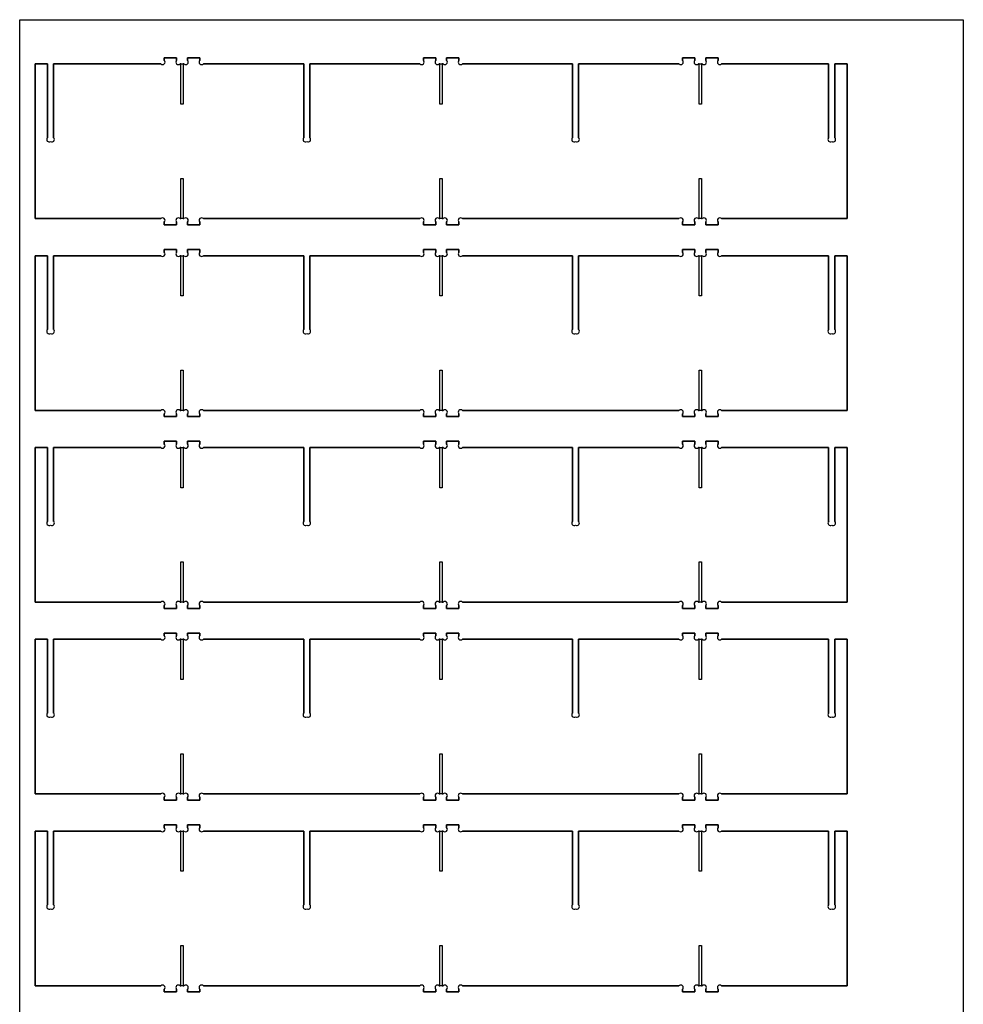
# Model space of a CAD drawing. Header units: millimetres. Extents: x 0 to 1220, y 0 to 2440.
# Tile 2 of 2: x 0 to 1220, y 1167 to 2440. Entities that reach past the tile are written whole.
import ezdxf

# ---------------------------------------------------------------- set-up
doc = ezdxf.new("R2010")
doc.units = ezdxf.units.MM
doc.layers.get('0').update_dxf_attribs({"linetype": 'CONTINUOUS'})

msp = doc.modelspace()

# ---------------------------------------------------------------- linework, layer by layer
for p, q in [((35.9, 2382.8), (19.9, 2382.8)), ((19.9, 2382.8), (19.9, 2182.8)), ((19.9, 2182.8), (19.9, 2382.8)), ((19.9, 2382.8), (35.9, 2382.8)), ((35.9, 2287.3), (35.9, 2382.8)), ((35.9, 2382.8), (35.9, 2287.3)), ((182.4, 2382.8), (43.9, 2382.8)), ((43.9, 2382.8), (43.9, 2287.3)), ((43.9, 2287.3), (43.9, 2382.8)), ((43.9, 2382.8), (182.4, 2382.8)), ((202.9, 2390.8), (186.9, 2390.8)), ((186.9, 2390.8), (186.9, 2387.3)), ((186.9, 2387.3), (186.9, 2390.8)), ((186.9, 2390.8), (202.9, 2390.8)), ((202.9, 2387.3), (202.9, 2390.8)), ((202.9, 2390.8), (202.9, 2387.3)), ((208.4, 2382.8), (207.5, 2382.8)), ((207.5, 2382.8), (212.4, 2382.8)), ((208.4, 2330.8), (208.4, 2382.8)), ((212.4, 2382.8), (211.4, 2382.8)), ((211.4, 2382.8), (211.4, 2330.8)), ((232.9, 2390.8), (216.9, 2390.8)), ((216.9, 2390.8), (216.9, 2387.3)), ((216.9, 2387.3), (216.9, 2390.8)), ((216.9, 2390.8), (232.9, 2390.8)), ((232.9, 2387.3), (232.9, 2390.8)), ((232.9, 2390.8), (232.9, 2387.3)), ((367.3, 2382.8), (237.5, 2382.8)), ((237.5, 2382.8), (367.3, 2382.8)), ((367.3, 2287.3), (367.3, 2382.8)), ((367.3, 2382.8), (367.3, 2287.3)), ((517.4, 2382.8), (375.3, 2382.8)), ((375.3, 2382.8), (375.3, 2287.3)), ((375.3, 2287.3), (375.3, 2382.8)), ((375.3, 2382.8), (517.4, 2382.8)), ((537.9, 2390.8), (521.9, 2390.8)), ((521.9, 2390.8), (521.9, 2387.3)), ((521.9, 2387.3), (521.9, 2390.8)), ((521.9, 2390.8), (537.9, 2390.8)), ((537.9, 2387.3), (537.9, 2390.8)), ((537.9, 2390.8), (537.9, 2387.3)), ((543.4, 2382.8), (542.5, 2382.8)), ((542.5, 2382.8), (547.4, 2382.8)), ((543.4, 2330.8), (543.4, 2382.8)), ((547.4, 2382.8), (546.4, 2382.8)), ((546.4, 2382.8), (546.4, 2330.8)), ((567.9, 2390.8), (551.9, 2390.8)), ((551.9, 2390.8), (551.9, 2387.3)), ((551.9, 2387.3), (551.9, 2390.8)), ((551.9, 2390.8), (567.9, 2390.8)), ((567.9, 2387.3), (567.9, 2390.8)), ((567.9, 2390.8), (567.9, 2387.3)), ((714.6, 2382.8), (572.5, 2382.8)), ((572.5, 2382.8), (714.6, 2382.8)), ((714.6, 2287.3), (714.6, 2382.8)), ((714.6, 2382.8), (714.6, 2287.3)), ((852.4, 2382.8), (722.6, 2382.8)), ((722.6, 2382.8), (722.6, 2287.3)), ((722.6, 2287.3), (722.6, 2382.8)), ((722.6, 2382.8), (852.4, 2382.8)), ((872.9, 2390.8), (856.9, 2390.8)), ((856.9, 2390.8), (856.9, 2387.3)), ((856.9, 2387.3), (856.9, 2390.8)), ((856.9, 2390.8), (872.9, 2390.8)), ((872.9, 2387.3), (872.9, 2390.8)), ((872.9, 2390.8), (872.9, 2387.3)), ((878.4, 2382.8), (877.5, 2382.8)), ((877.5, 2382.8), (882.4, 2382.8)), ((878.4, 2330.8), (878.4, 2382.8)), ((882.4, 2382.8), (881.4, 2382.8)), ((881.4, 2382.8), (881.4, 2330.8)), ((902.9, 2390.8), (886.9, 2390.8)), ((886.9, 2390.8), (886.9, 2387.3)), ((886.9, 2387.3), (886.9, 2390.8)), ((886.9, 2390.8), (902.9, 2390.8)), ((902.9, 2387.3), (902.9, 2390.8)), ((902.9, 2390.8), (902.9, 2387.3)), ((1045.9, 2382.8), (907.5, 2382.8)), ((907.5, 2382.8), (1045.9, 2382.8)), ((1045.9, 2287.3), (1045.9, 2382.8)), ((1045.9, 2382.8), (1045.9, 2287.3)), ((1069.9, 2382.8), (1053.9, 2382.8)), ((1053.9, 2382.8), (1053.9, 2287.3)), ((1053.9, 2287.3), (1053.9, 2382.8)), ((1053.9, 2382.8), (1069.9, 2382.8)), ((1069.9, 2182.8), (1069.9, 2382.8)), ((1069.9, 2382.8), (1069.9, 2182.8)), ((211.4, 2330.8), (208.4, 2330.8)), ((546.4, 2330.8), (543.4, 2330.8)), ((881.4, 2330.8), (878.4, 2330.8)), ((208.4, 2182.8), (208.4, 2234.8)), ((208.4, 2234.8), (211.4, 2234.8)), ((211.4, 2234.8), (211.4, 2182.8)), ((543.4, 2182.8), (543.4, 2234.8)), ((543.4, 2234.8), (546.4, 2234.8)), ((546.4, 2234.8), (546.4, 2182.8)), ((878.4, 2182.8), (878.4, 2234.8)), ((878.4, 2234.8), (881.4, 2234.8)), ((881.4, 2234.8), (881.4, 2182.8)), ((19.9, 2182.8), (182.4, 2182.8)), ((182.4, 2182.8), (19.9, 2182.8)), ((186.9, 2178.3), (186.9, 2174.8)), ((186.9, 2174.8), (186.9, 2178.3)), ((202.9, 2174.8), (202.9, 2178.3)), ((202.9, 2178.3), (202.9, 2174.8)), ((207.5, 2182.8), (208.4, 2182.8)), ((212.4, 2182.8), (207.5, 2182.8)), ((211.4, 2182.8), (212.4, 2182.8)), ((216.9, 2178.3), (216.9, 2174.8)), ((216.9, 2174.8), (216.9, 2178.3)), ((232.9, 2174.8), (232.9, 2178.3)), ((232.9, 2178.3), (232.9, 2174.8)), ((237.5, 2182.8), (517.4, 2182.8)), ((517.4, 2182.8), (237.5, 2182.8)), ((521.9, 2178.3), (521.9, 2174.8)), ((521.9, 2174.8), (521.9, 2178.3)), ((537.9, 2174.8), (537.9, 2178.3)), ((537.9, 2178.3), (537.9, 2174.8)), ((542.5, 2182.8), (543.4, 2182.8)), ((547.4, 2182.8), (542.5, 2182.8)), ((546.4, 2182.8), (547.4, 2182.8)), ((551.9, 2178.3), (551.9, 2174.8)), ((551.9, 2174.8), (551.9, 2178.3)), ((567.9, 2174.8), (567.9, 2178.3)), ((567.9, 2178.3), (567.9, 2174.8)), ((572.5, 2182.8), (852.4, 2182.8)), ((852.4, 2182.8), (572.5, 2182.8)), ((856.9, 2178.3), (856.9, 2174.8)), ((856.9, 2174.8), (856.9, 2178.3)), ((872.9, 2174.8), (872.9, 2178.3)), ((872.9, 2178.3), (872.9, 2174.8)), ((877.5, 2182.8), (878.4, 2182.8)), ((882.4, 2182.8), (877.5, 2182.8)), ((881.4, 2182.8), (882.4, 2182.8)), ((886.9, 2178.3), (886.9, 2174.8)), ((886.9, 2174.8), (886.9, 2178.3)), ((902.9, 2174.8), (902.9, 2178.3)), ((902.9, 2178.3), (902.9, 2174.8)), ((907.5, 2182.8), (1069.9, 2182.8)), ((1069.9, 2182.8), (907.5, 2182.8)), ((186.9, 2174.8), (202.9, 2174.8)), ((202.9, 2174.8), (186.9, 2174.8)), ((216.9, 2174.8), (232.9, 2174.8)), ((232.9, 2174.8), (216.9, 2174.8)), ((521.9, 2174.8), (537.9, 2174.8)), ((537.9, 2174.8), (521.9, 2174.8)), ((551.9, 2174.8), (567.9, 2174.8)), ((567.9, 2174.8), (551.9, 2174.8)), ((856.9, 2174.8), (872.9, 2174.8)), ((872.9, 2174.8), (856.9, 2174.8)), ((886.9, 2174.8), (902.9, 2174.8)), ((902.9, 2174.8), (886.9, 2174.8)), ((202.9, 2142.8), (186.9, 2142.8)), ((186.9, 2142.8), (186.9, 2139.3)), ((186.9, 2139.3), (186.9, 2142.8)), ((186.9, 2142.8), (202.9, 2142.8)), ((202.9, 2139.3), (202.9, 2142.8)), ((202.9, 2142.8), (202.9, 2139.3)), ((232.9, 2142.8), (216.9, 2142.8)), ((216.9, 2142.8), (216.9, 2139.3)), ((216.9, 2139.3), (216.9, 2142.8)), ((216.9, 2142.8), (232.9, 2142.8)), ((232.9, 2139.3), (232.9, 2142.8)), ((232.9, 2142.8), (232.9, 2139.3)), ((537.9, 2142.8), (521.9, 2142.8)), ((521.9, 2142.8), (521.9, 2139.3)), ((521.9, 2139.3), (521.9, 2142.8)), ((521.9, 2142.8), (537.9, 2142.8)), ((537.9, 2139.3), (537.9, 2142.8)), ((537.9, 2142.8), (537.9, 2139.3)), ((567.9, 2142.8), (551.9, 2142.8)), ((551.9, 2142.8), (551.9, 2139.3)), ((551.9, 2139.3), (551.9, 2142.8)), ((551.9, 2142.8), (567.9, 2142.8)), ((567.9, 2139.3), (567.9, 2142.8)), ((567.9, 2142.8), (567.9, 2139.3)), ((872.9, 2142.8), (856.9, 2142.8)), ((856.9, 2142.8), (856.9, 2139.3)), ((856.9, 2139.3), (856.9, 2142.8)), ((856.9, 2142.8), (872.9, 2142.8)), ((872.9, 2139.3), (872.9, 2142.8)), ((872.9, 2142.8), (872.9, 2139.3)), ((902.9, 2142.8), (886.9, 2142.8)), ((886.9, 2142.8), (886.9, 2139.3)), ((886.9, 2139.3), (886.9, 2142.8)), ((886.9, 2142.8), (902.9, 2142.8)), ((902.9, 2139.3), (902.9, 2142.8)), ((902.9, 2142.8), (902.9, 2139.3)), ((35.9, 2134.8), (19.9, 2134.8)), ((19.9, 2134.8), (19.9, 1934.8)), ((19.9, 1934.8), (19.9, 2134.8)), ((19.9, 2134.8), (35.9, 2134.8)), ((35.9, 2039.3), (35.9, 2134.8)), ((35.9, 2134.8), (35.9, 2039.3)), ((182.4, 2134.8), (43.9, 2134.8)), ((43.9, 2134.8), (43.9, 2039.3)), ((43.9, 2039.3), (43.9, 2134.8)), ((43.9, 2134.8), (182.4, 2134.8)), ((208.4, 2134.8), (207.5, 2134.8)), ((207.5, 2134.8), (212.4, 2134.8)), ((208.4, 2082.8), (208.4, 2134.8)), ((212.4, 2134.8), (211.4, 2134.8)), ((211.4, 2134.8), (211.4, 2082.8)), ((367.3, 2134.8), (237.5, 2134.8)), ((237.5, 2134.8), (367.3, 2134.8)), ((367.3, 2039.3), (367.3, 2134.8)), ((367.3, 2134.8), (367.3, 2039.3)), ((517.4, 2134.8), (375.3, 2134.8)), ((375.3, 2134.8), (375.3, 2039.3)), ((375.3, 2039.3), (375.3, 2134.8)), ((375.3, 2134.8), (517.4, 2134.8)), ((543.4, 2134.8), (542.5, 2134.8)), ((542.5, 2134.8), (547.4, 2134.8)), ((543.4, 2082.8), (543.4, 2134.8)), ((547.4, 2134.8), (546.4, 2134.8)), ((546.4, 2134.8), (546.4, 2082.8)), ((714.6, 2134.8), (572.5, 2134.8)), ((572.5, 2134.8), (714.6, 2134.8)), ((714.6, 2039.3), (714.6, 2134.8)), ((714.6, 2134.8), (714.6, 2039.3)), ((852.4, 2134.8), (722.6, 2134.8)), ((722.6, 2134.8), (722.6, 2039.3)), ((722.6, 2039.3), (722.6, 2134.8)), ((722.6, 2134.8), (852.4, 2134.8)), ((878.4, 2134.8), (877.5, 2134.8)), ((877.5, 2134.8), (882.4, 2134.8)), ((878.4, 2082.8), (878.4, 2134.8)), ((882.4, 2134.8), (881.4, 2134.8)), ((881.4, 2134.8), (881.4, 2082.8)), ((1045.9, 2134.8), (907.5, 2134.8)), ((907.5, 2134.8), (1045.9, 2134.8)), ((1045.9, 2039.3), (1045.9, 2134.8)), ((1045.9, 2134.8), (1045.9, 2039.3)), ((1069.9, 2134.8), (1053.9, 2134.8)), ((1053.9, 2134.8), (1053.9, 2039.3)), ((1053.9, 2039.3), (1053.9, 2134.8)), ((1053.9, 2134.8), (1069.9, 2134.8)), ((1069.9, 1934.8), (1069.9, 2134.8)), ((1069.9, 2134.8), (1069.9, 1934.8)), ((211.4, 2082.8), (208.4, 2082.8)), ((546.4, 2082.8), (543.4, 2082.8)), ((881.4, 2082.8), (878.4, 2082.8)), ((208.4, 1934.8), (208.4, 1986.8)), ((208.4, 1986.8), (211.4, 1986.8)), ((211.4, 1986.8), (211.4, 1934.8)), ((543.4, 1934.8), (543.4, 1986.8)), ((543.4, 1986.8), (546.4, 1986.8)), ((546.4, 1986.8), (546.4, 1934.8)), ((878.4, 1934.8), (878.4, 1986.8)), ((878.4, 1986.8), (881.4, 1986.8)), ((881.4, 1986.8), (881.4, 1934.8)), ((19.9, 1934.8), (182.4, 1934.8)), ((182.4, 1934.8), (19.9, 1934.8)), ((186.9, 1930.3), (186.9, 1926.8)), ((186.9, 1926.8), (186.9, 1930.3)), ((186.9, 1926.8), (202.9, 1926.8)), ((202.9, 1926.8), (186.9, 1926.8)), ((202.9, 1926.8), (202.9, 1930.3)), ((202.9, 1930.3), (202.9, 1926.8)), ((207.5, 1934.8), (208.4, 1934.8)), ((212.4, 1934.8), (207.5, 1934.8)), ((211.4, 1934.8), (212.4, 1934.8)), ((216.9, 1930.3), (216.9, 1926.8)), ((216.9, 1926.8), (216.9, 1930.3)), ((216.9, 1926.8), (232.9, 1926.8)), ((232.9, 1926.8), (216.9, 1926.8)), ((232.9, 1926.8), (232.9, 1930.3)), ((232.9, 1930.3), (232.9, 1926.8)), ((237.5, 1934.8), (517.4, 1934.8)), ((517.4, 1934.8), (237.5, 1934.8)), ((521.9, 1930.3), (521.9, 1926.8)), ((521.9, 1926.8), (521.9, 1930.3)), ((521.9, 1926.8), (537.9, 1926.8)), ((537.9, 1926.8), (521.9, 1926.8)), ((537.9, 1926.8), (537.9, 1930.3)), ((537.9, 1930.3), (537.9, 1926.8)), ((542.5, 1934.8), (543.4, 1934.8)), ((547.4, 1934.8), (542.5, 1934.8)), ((546.4, 1934.8), (547.4, 1934.8)), ((551.9, 1930.3), (551.9, 1926.8)), ((551.9, 1926.8), (551.9, 1930.3)), ((551.9, 1926.8), (567.9, 1926.8)), ((567.9, 1926.8), (551.9, 1926.8)), ((567.9, 1926.8), (567.9, 1930.3)), ((567.9, 1930.3), (567.9, 1926.8)), ((572.5, 1934.8), (852.4, 1934.8)), ((852.4, 1934.8), (572.5, 1934.8)), ((856.9, 1930.3), (856.9, 1926.8)), ((856.9, 1926.8), (856.9, 1930.3)), ((856.9, 1926.8), (872.9, 1926.8)), ((872.9, 1926.8), (856.9, 1926.8)), ((872.9, 1926.8), (872.9, 1930.3)), ((872.9, 1930.3), (872.9, 1926.8)), ((877.5, 1934.8), (878.4, 1934.8)), ((882.4, 1934.8), (877.5, 1934.8)), ((881.4, 1934.8), (882.4, 1934.8)), ((886.9, 1930.3), (886.9, 1926.8)), ((886.9, 1926.8), (886.9, 1930.3)), ((886.9, 1926.8), (902.9, 1926.8)), ((902.9, 1926.8), (886.9, 1926.8)), ((902.9, 1926.8), (902.9, 1930.3)), ((902.9, 1930.3), (902.9, 1926.8)), ((907.5, 1934.8), (1069.9, 1934.8)), ((1069.9, 1934.8), (907.5, 1934.8)), ((35.9, 1886.8), (19.9, 1886.8)), ((19.9, 1886.8), (19.9, 1686.8)), ((19.9, 1686.8), (19.9, 1886.8)), ((19.9, 1886.8), (35.9, 1886.8)), ((35.9, 1791.3), (35.9, 1886.8)), ((35.9, 1886.8), (35.9, 1791.3)), ((182.4, 1886.8), (43.9, 1886.8)), ((43.9, 1886.8), (43.9, 1791.3)), ((43.9, 1791.3), (43.9, 1886.8)), ((43.9, 1886.8), (182.4, 1886.8)), ((202.9, 1894.8), (186.9, 1894.8)), ((186.9, 1894.8), (186.9, 1891.3)), ((186.9, 1891.3), (186.9, 1894.8)), ((186.9, 1894.8), (202.9, 1894.8)), ((202.9, 1891.3), (202.9, 1894.8)), ((202.9, 1894.8), (202.9, 1891.3)), ((208.4, 1886.8), (207.5, 1886.8)), ((207.5, 1886.8), (212.4, 1886.8)), ((208.4, 1834.8), (208.4, 1886.8)), ((212.4, 1886.8), (211.4, 1886.8)), ((211.4, 1886.8), (211.4, 1834.8)), ((232.9, 1894.8), (216.9, 1894.8)), ((216.9, 1894.8), (216.9, 1891.3)), ((216.9, 1891.3), (216.9, 1894.8)), ((216.9, 1894.8), (232.9, 1894.8)), ((232.9, 1891.3), (232.9, 1894.8)), ((232.9, 1894.8), (232.9, 1891.3)), ((367.3, 1886.8), (237.5, 1886.8)), ((237.5, 1886.8), (367.3, 1886.8)), ((367.3, 1791.3), (367.3, 1886.8)), ((367.3, 1886.8), (367.3, 1791.3)), ((517.4, 1886.8), (375.3, 1886.8)), ((375.3, 1886.8), (375.3, 1791.3)), ((375.3, 1791.3), (375.3, 1886.8)), ((375.3, 1886.8), (517.4, 1886.8)), ((537.9, 1894.8), (521.9, 1894.8)), ((521.9, 1894.8), (521.9, 1891.3)), ((521.9, 1891.3), (521.9, 1894.8)), ((521.9, 1894.8), (537.9, 1894.8)), ((537.9, 1891.3), (537.9, 1894.8)), ((537.9, 1894.8), (537.9, 1891.3)), ((543.4, 1886.8), (542.5, 1886.8)), ((542.5, 1886.8), (547.4, 1886.8)), ((543.4, 1834.8), (543.4, 1886.8)), ((547.4, 1886.8), (546.4, 1886.8)), ((546.4, 1886.8), (546.4, 1834.8)), ((567.9, 1894.8), (551.9, 1894.8)), ((551.9, 1894.8), (551.9, 1891.3)), ((551.9, 1891.3), (551.9, 1894.8)), ((551.9, 1894.8), (567.9, 1894.8)), ((567.9, 1891.3), (567.9, 1894.8)), ((567.9, 1894.8), (567.9, 1891.3)), ((714.6, 1886.8), (572.5, 1886.8)), ((572.5, 1886.8), (714.6, 1886.8)), ((714.6, 1791.3), (714.6, 1886.8)), ((714.6, 1886.8), (714.6, 1791.3)), ((852.4, 1886.8), (722.6, 1886.8)), ((722.6, 1886.8), (722.6, 1791.3)), ((722.6, 1791.3), (722.6, 1886.8)), ((722.6, 1886.8), (852.4, 1886.8)), ((872.9, 1894.8), (856.9, 1894.8)), ((856.9, 1894.8), (856.9, 1891.3)), ((856.9, 1891.3), (856.9, 1894.8)), ((856.9, 1894.8), (872.9, 1894.8)), ((872.9, 1891.3), (872.9, 1894.8)), ((872.9, 1894.8), (872.9, 1891.3)), ((878.4, 1886.8), (877.5, 1886.8)), ((877.5, 1886.8), (882.4, 1886.8)), ((878.4, 1834.8), (878.4, 1886.8)), ((882.4, 1886.8), (881.4, 1886.8)), ((881.4, 1886.8), (881.4, 1834.8)), ((902.9, 1894.8), (886.9, 1894.8)), ((886.9, 1894.8), (886.9, 1891.3)), ((886.9, 1891.3), (886.9, 1894.8)), ((886.9, 1894.8), (902.9, 1894.8)), ((902.9, 1891.3), (902.9, 1894.8)), ((902.9, 1894.8), (902.9, 1891.3)), ((1045.9, 1886.8), (907.5, 1886.8)), ((907.5, 1886.8), (1045.9, 1886.8)), ((1045.9, 1791.3), (1045.9, 1886.8)), ((1045.9, 1886.8), (1045.9, 1791.3)), ((1069.9, 1886.8), (1053.9, 1886.8)), ((1053.9, 1886.8), (1053.9, 1791.3)), ((1053.9, 1791.3), (1053.9, 1886.8)), ((1053.9, 1886.8), (1069.9, 1886.8)), ((1069.9, 1686.8), (1069.9, 1886.8)), ((1069.9, 1886.8), (1069.9, 1686.8)), ((211.4, 1834.8), (208.4, 1834.8)), ((546.4, 1834.8), (543.4, 1834.8)), ((881.4, 1834.8), (878.4, 1834.8)), ((208.4, 1686.8), (208.4, 1738.8)), ((208.4, 1738.8), (211.4, 1738.8)), ((211.4, 1738.8), (211.4, 1686.8)), ((543.4, 1686.8), (543.4, 1738.8)), ((543.4, 1738.8), (546.4, 1738.8)), ((546.4, 1738.8), (546.4, 1686.8)), ((878.4, 1686.8), (878.4, 1738.8)), ((878.4, 1738.8), (881.4, 1738.8)), ((881.4, 1738.8), (881.4, 1686.8)), ((19.9, 1686.8), (182.4, 1686.8)), ((182.4, 1686.8), (19.9, 1686.8)), ((186.9, 1682.3), (186.9, 1678.8)), ((186.9, 1678.8), (186.9, 1682.3)), ((202.9, 1678.8), (202.9, 1682.3)), ((202.9, 1682.3), (202.9, 1678.8)), ((207.5, 1686.8), (208.4, 1686.8)), ((212.4, 1686.8), (207.5, 1686.8)), ((211.4, 1686.8), (212.4, 1686.8)), ((216.9, 1682.3), (216.9, 1678.8)), ((216.9, 1678.8), (216.9, 1682.3)), ((232.9, 1678.8), (232.9, 1682.3)), ((232.9, 1682.3), (232.9, 1678.8)), ((237.5, 1686.8), (517.4, 1686.8)), ((517.4, 1686.8), (237.5, 1686.8)), ((521.9, 1682.3), (521.9, 1678.8)), ((521.9, 1678.8), (521.9, 1682.3)), ((537.9, 1678.8), (537.9, 1682.3)), ((537.9, 1682.3), (537.9, 1678.8)), ((542.5, 1686.8), (543.4, 1686.8)), ((547.4, 1686.8), (542.5, 1686.8)), ((546.4, 1686.8), (547.4, 1686.8)), ((551.9, 1682.3), (551.9, 1678.8)), ((551.9, 1678.8), (551.9, 1682.3)), ((567.9, 1678.8), (567.9, 1682.3)), ((567.9, 1682.3), (567.9, 1678.8)), ((572.5, 1686.8), (852.4, 1686.8)), ((852.4, 1686.8), (572.5, 1686.8)), ((856.9, 1682.3), (856.9, 1678.8)), ((856.9, 1678.8), (856.9, 1682.3)), ((872.9, 1678.8), (872.9, 1682.3)), ((872.9, 1682.3), (872.9, 1678.8)), ((877.5, 1686.8), (878.4, 1686.8)), ((882.4, 1686.8), (877.5, 1686.8)), ((881.4, 1686.8), (882.4, 1686.8)), ((886.9, 1682.3), (886.9, 1678.8)), ((886.9, 1678.8), (886.9, 1682.3)), ((902.9, 1678.8), (902.9, 1682.3)), ((902.9, 1682.3), (902.9, 1678.8)), ((907.5, 1686.8), (1069.9, 1686.8)), ((1069.9, 1686.8), (907.5, 1686.8)), ((186.9, 1678.8), (202.9, 1678.8)), ((202.9, 1678.8), (186.9, 1678.8)), ((216.9, 1678.8), (232.9, 1678.8)), ((232.9, 1678.8), (216.9, 1678.8)), ((521.9, 1678.8), (537.9, 1678.8)), ((537.9, 1678.8), (521.9, 1678.8)), ((551.9, 1678.8), (567.9, 1678.8)), ((567.9, 1678.8), (551.9, 1678.8)), ((856.9, 1678.8), (872.9, 1678.8)), ((872.9, 1678.8), (856.9, 1678.8)), ((886.9, 1678.8), (902.9, 1678.8)), ((902.9, 1678.8), (886.9, 1678.8)), ((202.9, 1646.8), (186.9, 1646.8)), ((186.9, 1646.8), (186.9, 1643.3)), ((186.9, 1643.3), (186.9, 1646.8)), ((186.9, 1646.8), (202.9, 1646.8)), ((202.9, 1643.3), (202.9, 1646.8)), ((202.9, 1646.8), (202.9, 1643.3)), ((232.9, 1646.8), (216.9, 1646.8)), ((216.9, 1646.8), (216.9, 1643.3)), ((216.9, 1643.3), (216.9, 1646.8)), ((216.9, 1646.8), (232.9, 1646.8)), ((232.9, 1643.3), (232.9, 1646.8)), ((232.9, 1646.8), (232.9, 1643.3)), ((537.9, 1646.8), (521.9, 1646.8)), ((521.9, 1646.8), (521.9, 1643.3)), ((521.9, 1643.3), (521.9, 1646.8)), ((521.9, 1646.8), (537.9, 1646.8)), ((537.9, 1643.3), (537.9, 1646.8)), ((537.9, 1646.8), (537.9, 1643.3)), ((567.9, 1646.8), (551.9, 1646.8)), ((551.9, 1646.8), (551.9, 1643.3)), ((551.9, 1643.3), (551.9, 1646.8)), ((551.9, 1646.8), (567.9, 1646.8)), ((567.9, 1643.3), (567.9, 1646.8)), ((567.9, 1646.8), (567.9, 1643.3)), ((872.9, 1646.8), (856.9, 1646.8)), ((856.9, 1646.8), (856.9, 1643.3)), ((856.9, 1643.3), (856.9, 1646.8)), ((856.9, 1646.8), (872.9, 1646.8)), ((872.9, 1643.3), (872.9, 1646.8)), ((872.9, 1646.8), (872.9, 1643.3)), ((902.9, 1646.8), (886.9, 1646.8)), ((886.9, 1646.8), (886.9, 1643.3)), ((886.9, 1643.3), (886.9, 1646.8)), ((886.9, 1646.8), (902.9, 1646.8)), ((902.9, 1643.3), (902.9, 1646.8)), ((902.9, 1646.8), (902.9, 1643.3)), ((35.9, 1638.8), (19.9, 1638.8)), ((19.9, 1638.8), (19.9, 1438.8)), ((19.9, 1438.8), (19.9, 1638.8)), ((19.9, 1638.8), (35.9, 1638.8)), ((35.9, 1543.3), (35.9, 1638.8)), ((35.9, 1638.8), (35.9, 1543.3)), ((182.4, 1638.8), (43.9, 1638.8)), ((43.9, 1638.8), (43.9, 1543.3)), ((43.9, 1543.3), (43.9, 1638.8)), ((43.9, 1638.8), (182.4, 1638.8)), ((208.4, 1638.8), (207.5, 1638.8)), ((207.5, 1638.8), (212.4, 1638.8)), ((208.4, 1586.8), (208.4, 1638.8)), ((212.4, 1638.8), (211.4, 1638.8)), ((211.4, 1638.8), (211.4, 1586.8)), ((367.3, 1638.8), (237.5, 1638.8)), ((237.5, 1638.8), (367.3, 1638.8)), ((367.3, 1543.3), (367.3, 1638.8)), ((367.3, 1638.8), (367.3, 1543.3)), ((517.4, 1638.8), (375.3, 1638.8)), ((375.3, 1638.8), (375.3, 1543.3)), ((375.3, 1543.3), (375.3, 1638.8)), ((375.3, 1638.8), (517.4, 1638.8)), ((543.4, 1638.8), (542.5, 1638.8)), ((542.5, 1638.8), (547.4, 1638.8)), ((543.4, 1586.8), (543.4, 1638.8)), ((547.4, 1638.8), (546.4, 1638.8)), ((546.4, 1638.8), (546.4, 1586.8)), ((714.6, 1638.8), (572.5, 1638.8)), ((572.5, 1638.8), (714.6, 1638.8)), ((714.6, 1543.3), (714.6, 1638.8)), ((714.6, 1638.8), (714.6, 1543.3)), ((852.4, 1638.8), (722.6, 1638.8)), ((722.6, 1638.8), (722.6, 1543.3)), ((722.6, 1543.3), (722.6, 1638.8)), ((722.6, 1638.8), (852.4, 1638.8)), ((878.4, 1638.8), (877.5, 1638.8)), ((877.5, 1638.8), (882.4, 1638.8)), ((878.4, 1586.8), (878.4, 1638.8)), ((882.4, 1638.8), (881.4, 1638.8)), ((881.4, 1638.8), (881.4, 1586.8)), ((1045.9, 1638.8), (907.5, 1638.8)), ((907.5, 1638.8), (1045.9, 1638.8)), ((1045.9, 1543.3), (1045.9, 1638.8)), ((1045.9, 1638.8), (1045.9, 1543.3)), ((1069.9, 1638.8), (1053.9, 1638.8)), ((1053.9, 1638.8), (1053.9, 1543.3)), ((1053.9, 1543.3), (1053.9, 1638.8)), ((1053.9, 1638.8), (1069.9, 1638.8)), ((1069.9, 1438.8), (1069.9, 1638.8)), ((1069.9, 1638.8), (1069.9, 1438.8)), ((211.4, 1586.8), (208.4, 1586.8)), ((546.4, 1586.8), (543.4, 1586.8)), ((881.4, 1586.8), (878.4, 1586.8)), ((208.4, 1438.8), (208.4, 1490.8)), ((208.4, 1490.8), (211.4, 1490.8)), ((211.4, 1490.8), (211.4, 1438.8)), ((543.4, 1438.8), (543.4, 1490.8)), ((543.4, 1490.8), (546.4, 1490.8)), ((546.4, 1490.8), (546.4, 1438.8)), ((878.4, 1438.8), (878.4, 1490.8)), ((878.4, 1490.8), (881.4, 1490.8)), ((881.4, 1490.8), (881.4, 1438.8)), ((19.9, 1438.8), (182.4, 1438.8)), ((182.4, 1438.8), (19.9, 1438.8)), ((207.5, 1438.8), (208.4, 1438.8)), ((212.4, 1438.8), (207.5, 1438.8)), ((211.4, 1438.8), (212.4, 1438.8)), ((237.5, 1438.8), (517.4, 1438.8)), ((517.4, 1438.8), (237.5, 1438.8)), ((542.5, 1438.8), (543.4, 1438.8)), ((547.4, 1438.8), (542.5, 1438.8)), ((546.4, 1438.8), (547.4, 1438.8)), ((572.5, 1438.8), (852.4, 1438.8)), ((852.4, 1438.8), (572.5, 1438.8)), ((877.5, 1438.8), (878.4, 1438.8)), ((882.4, 1438.8), (877.5, 1438.8)), ((881.4, 1438.8), (882.4, 1438.8)), ((907.5, 1438.8), (1069.9, 1438.8)), ((1069.9, 1438.8), (907.5, 1438.8)), ((186.9, 1434.3), (186.9, 1430.8)), ((186.9, 1430.8), (186.9, 1434.3)), ((186.9, 1430.8), (202.9, 1430.8)), ((202.9, 1430.8), (186.9, 1430.8)), ((202.9, 1430.8), (202.9, 1434.3)), ((202.9, 1434.3), (202.9, 1430.8)), ((216.9, 1434.3), (216.9, 1430.8)), ((216.9, 1430.8), (216.9, 1434.3)), ((216.9, 1430.8), (232.9, 1430.8)), ((232.9, 1430.8), (216.9, 1430.8)), ((232.9, 1430.8), (232.9, 1434.3)), ((232.9, 1434.3), (232.9, 1430.8)), ((521.9, 1434.3), (521.9, 1430.8)), ((521.9, 1430.8), (521.9, 1434.3)), ((521.9, 1430.8), (537.9, 1430.8)), ((537.9, 1430.8), (521.9, 1430.8)), ((537.9, 1430.8), (537.9, 1434.3)), ((537.9, 1434.3), (537.9, 1430.8)), ((551.9, 1434.3), (551.9, 1430.8)), ((551.9, 1430.8), (551.9, 1434.3)), ((551.9, 1430.8), (567.9, 1430.8)), ((567.9, 1430.8), (551.9, 1430.8)), ((567.9, 1430.8), (567.9, 1434.3)), ((567.9, 1434.3), (567.9, 1430.8)), ((856.9, 1434.3), (856.9, 1430.8)), ((856.9, 1430.8), (856.9, 1434.3)), ((856.9, 1430.8), (872.9, 1430.8)), ((872.9, 1430.8), (856.9, 1430.8)), ((872.9, 1430.8), (872.9, 1434.3)), ((872.9, 1434.3), (872.9, 1430.8)), ((886.9, 1434.3), (886.9, 1430.8)), ((886.9, 1430.8), (886.9, 1434.3)), ((886.9, 1430.8), (902.9, 1430.8)), ((902.9, 1430.8), (886.9, 1430.8)), ((902.9, 1430.8), (902.9, 1434.3)), ((902.9, 1434.3), (902.9, 1430.8)), ((35.9, 1390.8), (19.9, 1390.8)), ((19.9, 1390.8), (19.9, 1190.8)), ((19.9, 1190.8), (19.9, 1390.8)), ((19.9, 1390.8), (35.9, 1390.8)), ((35.9, 1295.3), (35.9, 1390.8)), ((35.9, 1390.8), (35.9, 1295.3)), ((182.4, 1390.8), (43.9, 1390.8)), ((43.9, 1390.8), (43.9, 1295.3)), ((43.9, 1295.3), (43.9, 1390.8)), ((43.9, 1390.8), (182.4, 1390.8)), ((202.9, 1398.8), (186.9, 1398.8)), ((186.9, 1398.8), (186.9, 1395.3)), ((186.9, 1395.3), (186.9, 1398.8)), ((186.9, 1398.8), (202.9, 1398.8)), ((202.9, 1395.3), (202.9, 1398.8)), ((202.9, 1398.8), (202.9, 1395.3)), ((208.4, 1390.8), (207.5, 1390.8)), ((207.5, 1390.8), (212.4, 1390.8)), ((208.4, 1338.8), (208.4, 1390.8)), ((212.4, 1390.8), (211.4, 1390.8)), ((211.4, 1390.8), (211.4, 1338.8)), ((232.9, 1398.8), (216.9, 1398.8)), ((216.9, 1398.8), (216.9, 1395.3)), ((216.9, 1395.3), (216.9, 1398.8)), ((216.9, 1398.8), (232.9, 1398.8)), ((232.9, 1395.3), (232.9, 1398.8)), ((232.9, 1398.8), (232.9, 1395.3)), ((367.3, 1390.8), (237.5, 1390.8)), ((237.5, 1390.8), (367.3, 1390.8)), ((367.3, 1295.3), (367.3, 1390.8)), ((367.3, 1390.8), (367.3, 1295.3)), ((517.4, 1390.8), (375.3, 1390.8)), ((375.3, 1390.8), (375.3, 1295.3)), ((375.3, 1295.3), (375.3, 1390.8)), ((375.3, 1390.8), (517.4, 1390.8)), ((537.9, 1398.8), (521.9, 1398.8)), ((521.9, 1398.8), (521.9, 1395.3)), ((521.9, 1395.3), (521.9, 1398.8)), ((521.9, 1398.8), (537.9, 1398.8)), ((537.9, 1395.3), (537.9, 1398.8)), ((537.9, 1398.8), (537.9, 1395.3)), ((543.4, 1390.8), (542.5, 1390.8)), ((542.5, 1390.8), (547.4, 1390.8)), ((543.4, 1338.8), (543.4, 1390.8)), ((547.4, 1390.8), (546.4, 1390.8)), ((546.4, 1390.8), (546.4, 1338.8)), ((567.9, 1398.8), (551.9, 1398.8)), ((551.9, 1398.8), (551.9, 1395.3)), ((551.9, 1395.3), (551.9, 1398.8)), ((551.9, 1398.8), (567.9, 1398.8)), ((567.9, 1395.3), (567.9, 1398.8)), ((567.9, 1398.8), (567.9, 1395.3)), ((714.6, 1390.8), (572.5, 1390.8)), ((572.5, 1390.8), (714.6, 1390.8)), ((714.6, 1295.3), (714.6, 1390.8)), ((714.6, 1390.8), (714.6, 1295.3)), ((852.4, 1390.8), (722.6, 1390.8)), ((722.6, 1390.8), (722.6, 1295.3)), ((722.6, 1295.3), (722.6, 1390.8)), ((722.6, 1390.8), (852.4, 1390.8)), ((872.9, 1398.8), (856.9, 1398.8)), ((856.9, 1398.8), (856.9, 1395.3)), ((856.9, 1395.3), (856.9, 1398.8)), ((856.9, 1398.8), (872.9, 1398.8)), ((872.9, 1395.3), (872.9, 1398.8)), ((872.9, 1398.8), (872.9, 1395.3)), ((878.4, 1390.8), (877.5, 1390.8)), ((877.5, 1390.8), (882.4, 1390.8)), ((878.4, 1338.8), (878.4, 1390.8)), ((882.4, 1390.8), (881.4, 1390.8)), ((881.4, 1390.8), (881.4, 1338.8)), ((902.9, 1398.8), (886.9, 1398.8)), ((886.9, 1398.8), (886.9, 1395.3)), ((886.9, 1395.3), (886.9, 1398.8)), ((886.9, 1398.8), (902.9, 1398.8)), ((902.9, 1395.3), (902.9, 1398.8)), ((902.9, 1398.8), (902.9, 1395.3)), ((1045.9, 1390.8), (907.5, 1390.8)), ((907.5, 1390.8), (1045.9, 1390.8)), ((1045.9, 1295.3), (1045.9, 1390.8)), ((1045.9, 1390.8), (1045.9, 1295.3)), ((1069.9, 1390.8), (1053.9, 1390.8)), ((1053.9, 1390.8), (1053.9, 1295.3)), ((1053.9, 1295.3), (1053.9, 1390.8)), ((1053.9, 1390.8), (1069.9, 1390.8)), ((1069.9, 1190.8), (1069.9, 1390.8)), ((1069.9, 1390.8), (1069.9, 1190.8)), ((211.4, 1338.8), (208.4, 1338.8)), ((546.4, 1338.8), (543.4, 1338.8)), ((881.4, 1338.8), (878.4, 1338.8)), ((208.4, 1190.8), (208.4, 1242.8)), ((208.4, 1242.8), (211.4, 1242.8)), ((211.4, 1242.8), (211.4, 1190.8)), ((543.4, 1190.8), (543.4, 1242.8)), ((543.4, 1242.8), (546.4, 1242.8)), ((546.4, 1242.8), (546.4, 1190.8)), ((878.4, 1190.8), (878.4, 1242.8)), ((878.4, 1242.8), (881.4, 1242.8)), ((881.4, 1242.8), (881.4, 1190.8)), ((19.9, 1190.8), (182.4, 1190.8)), ((182.4, 1190.8), (19.9, 1190.8)), ((186.9, 1186.3), (186.9, 1182.8)), ((186.9, 1182.8), (186.9, 1186.3)), ((202.9, 1182.8), (202.9, 1186.3)), ((202.9, 1186.3), (202.9, 1182.8)), ((207.5, 1190.8), (208.4, 1190.8)), ((212.4, 1190.8), (207.5, 1190.8)), ((211.4, 1190.8), (212.4, 1190.8)), ((216.9, 1186.3), (216.9, 1182.8)), ((216.9, 1182.8), (216.9, 1186.3)), ((232.9, 1182.8), (232.9, 1186.3)), ((232.9, 1186.3), (232.9, 1182.8)), ((237.5, 1190.8), (517.4, 1190.8)), ((517.4, 1190.8), (237.5, 1190.8)), ((521.9, 1186.3), (521.9, 1182.8)), ((521.9, 1182.8), (521.9, 1186.3)), ((537.9, 1182.8), (537.9, 1186.3)), ((537.9, 1186.3), (537.9, 1182.8)), ((542.5, 1190.8), (543.4, 1190.8)), ((547.4, 1190.8), (542.5, 1190.8)), ((546.4, 1190.8), (547.4, 1190.8)), ((551.9, 1186.3), (551.9, 1182.8)), ((551.9, 1182.8), (551.9, 1186.3)), ((567.9, 1182.8), (567.9, 1186.3)), ((567.9, 1186.3), (567.9, 1182.8)), ((572.5, 1190.8), (852.4, 1190.8)), ((852.4, 1190.8), (572.5, 1190.8)), ((856.9, 1186.3), (856.9, 1182.8)), ((856.9, 1182.8), (856.9, 1186.3)), ((872.9, 1182.8), (872.9, 1186.3)), ((872.9, 1186.3), (872.9, 1182.8)), ((877.5, 1190.8), (878.4, 1190.8)), ((882.4, 1190.8), (877.5, 1190.8)), ((881.4, 1190.8), (882.4, 1190.8)), ((886.9, 1186.3), (886.9, 1182.8)), ((886.9, 1182.8), (886.9, 1186.3)), ((902.9, 1182.8), (902.9, 1186.3)), ((902.9, 1186.3), (902.9, 1182.8)), ((907.5, 1190.8), (1069.9, 1190.8)), ((1069.9, 1190.8), (907.5, 1190.8)), ((186.9, 1182.8), (202.9, 1182.8)), ((202.9, 1182.8), (186.9, 1182.8)), ((216.9, 1182.8), (232.9, 1182.8)), ((232.9, 1182.8), (216.9, 1182.8)), ((521.9, 1182.8), (537.9, 1182.8)), ((537.9, 1182.8), (521.9, 1182.8)), ((551.9, 1182.8), (567.9, 1182.8)), ((567.9, 1182.8), (551.9, 1182.8)), ((856.9, 1182.8), (872.9, 1182.8)), ((872.9, 1182.8), (856.9, 1182.8)), ((886.9, 1182.8), (902.9, 1182.8)), ((902.9, 1182.8), (886.9, 1182.8))]:
    msp.add_line(p, q)
msp.add_lwpolyline([(0, 0), (0, 2440), (1220, 2440), (1220, 0)], close=True)
for centre, start, end in [((184.7, 2385.1), -135, 45), ((184.7, 2385.1), -135, 45), ((205.2, 2385.1), 135, 315), ((205.2, 2385.1), 135, 315), ((214.7, 2385.1), -135, 45), ((214.7, 2385.1), -135, 45), ((235.2, 2385.1), 135, 315), ((235.2, 2385.1), 135, 315), ((519.7, 2385.1), -135, 45), ((519.7, 2385.1), -135, 45), ((540.2, 2385.1), 135, 315), ((540.2, 2385.1), 135, 315), ((549.7, 2385.1), -135, 45), ((549.7, 2385.1), -135, 45), ((570.2, 2385.1), 135, 315), ((570.2, 2385.1), 135, 315), ((854.7, 2385.1), -135, 45), ((854.7, 2385.1), -135, 45), ((875.2, 2385.1), 135, 315), ((875.2, 2385.1), 135, 315), ((884.7, 2385.1), -135, 45), ((884.7, 2385.1), -135, 45), ((905.2, 2385.1), 135, 315), ((905.2, 2385.1), 135, 315), ((38.2, 2285.1), 135, 302.8808), ((38.2, 2285.1), 135, 302.8808), ((41.7, 2285.1), -122.8808, 45), ((41.7, 2285.1), -122.8808, 45), ((369.5, 2285.1), 135, 302.8808), ((369.5, 2285.1), 135, 302.8808), ((373, 2285.1), -122.8808, 45), ((373, 2285.1), -122.8808, 45), ((716.9, 2285.1), 135, 302.8808), ((716.9, 2285.1), 135, 302.8808), ((720.4, 2285.1), -122.8808, 45), ((720.4, 2285.1), -122.8808, 45), ((1048.2, 2285.1), 135, 302.8808), ((1048.2, 2285.1), 135, 302.8808), ((1051.7, 2285.1), -122.8808, 45), ((1051.7, 2285.1), -122.8808, 45), ((184.7, 2180.5), -45, 135), ((184.7, 2180.5), -45, 135), ((205.2, 2180.5), 45, 225), ((205.2, 2180.5), 45, 225), ((214.7, 2180.5), -45, 135), ((214.7, 2180.5), -45, 135), ((235.2, 2180.5), 45, 225), ((235.2, 2180.5), 45, 225), ((519.7, 2180.5), -45, 135), ((519.7, 2180.5), -45, 135), ((540.2, 2180.5), 45, 225), ((540.2, 2180.5), 45, 225), ((549.7, 2180.5), -45, 135), ((549.7, 2180.5), -45, 135), ((570.2, 2180.5), 45, 225), ((570.2, 2180.5), 45, 225), ((854.7, 2180.5), -45, 135), ((854.7, 2180.5), -45, 135), ((875.2, 2180.5), 45, 225), ((875.2, 2180.5), 45, 225), ((884.7, 2180.5), -45, 135), ((884.7, 2180.5), -45, 135), ((905.2, 2180.5), 45, 225), ((905.2, 2180.5), 45, 225), ((184.7, 2137.1), -135, 45), ((184.7, 2137.1), -135, 45), ((205.2, 2137.1), 135, 315), ((205.2, 2137.1), 135, 315), ((214.7, 2137.1), -135, 45), ((214.7, 2137.1), -135, 45), ((235.2, 2137.1), 135, 315), ((235.2, 2137.1), 135, 315), ((519.7, 2137.1), -135, 45), ((519.7, 2137.1), -135, 45), ((540.2, 2137.1), 135, 315), ((540.2, 2137.1), 135, 315), ((549.7, 2137.1), -135, 45), ((549.7, 2137.1), -135, 45), ((570.2, 2137.1), 135, 315), ((570.2, 2137.1), 135, 315), ((854.7, 2137.1), -135, 45), ((854.7, 2137.1), -135, 45), ((875.2, 2137.1), 135, 315), ((875.2, 2137.1), 135, 315), ((884.7, 2137.1), -135, 45), ((884.7, 2137.1), -135, 45), ((905.2, 2137.1), 135, 315), ((905.2, 2137.1), 135, 315), ((38.2, 2037.1), 135, 302.8808), ((38.2, 2037.1), 135, 302.8808), ((41.7, 2037.1), -122.8808, 45), ((41.7, 2037.1), -122.8808, 45), ((369.5, 2037.1), 135, 302.8808), ((369.5, 2037.1), 135, 302.8808), ((373, 2037.1), -122.8808, 45), ((373, 2037.1), -122.8808, 45), ((716.9, 2037.1), 135, 302.8808), ((716.9, 2037.1), 135, 302.8808), ((720.4, 2037.1), -122.8808, 45), ((720.4, 2037.1), -122.8808, 45), ((1048.2, 2037.1), 135, 302.8808), ((1048.2, 2037.1), 135, 302.8808), ((1051.7, 2037.1), -122.8808, 45), ((1051.7, 2037.1), -122.8808, 45), ((184.7, 1932.5), -45, 135), ((184.7, 1932.5), -45, 135), ((205.2, 1932.5), 45, 225), ((205.2, 1932.5), 45, 225), ((214.7, 1932.5), -45, 135), ((214.7, 1932.5), -45, 135), ((235.2, 1932.5), 45, 225), ((235.2, 1932.5), 45, 225), ((519.7, 1932.5), -45, 135), ((519.7, 1932.5), -45, 135), ((540.2, 1932.5), 45, 225), ((540.2, 1932.5), 45, 225), ((549.7, 1932.5), -45, 135), ((549.7, 1932.5), -45, 135), ((570.2, 1932.5), 45, 225), ((570.2, 1932.5), 45, 225), ((854.7, 1932.5), -45, 135), ((854.7, 1932.5), -45, 135), ((875.2, 1932.5), 45, 225), ((875.2, 1932.5), 45, 225), ((884.7, 1932.5), -45, 135), ((884.7, 1932.5), -45, 135), ((905.2, 1932.5), 45, 225), ((905.2, 1932.5), 45, 225), ((184.7, 1889.1), -135, 45), ((184.7, 1889.1), -135, 45), ((205.2, 1889.1), 135, 315), ((205.2, 1889.1), 135, 315), ((214.7, 1889.1), -135, 45), ((214.7, 1889.1), -135, 45), ((235.2, 1889.1), 135, 315), ((235.2, 1889.1), 135, 315), ((519.7, 1889.1), -135, 45), ((519.7, 1889.1), -135, 45), ((540.2, 1889.1), 135, 315), ((540.2, 1889.1), 135, 315), ((549.7, 1889.1), -135, 45), ((549.7, 1889.1), -135, 45), ((570.2, 1889.1), 135, 315), ((570.2, 1889.1), 135, 315), ((854.7, 1889.1), -135, 45), ((854.7, 1889.1), -135, 45), ((875.2, 1889.1), 135, 315), ((875.2, 1889.1), 135, 315), ((884.7, 1889.1), -135, 45), ((884.7, 1889.1), -135, 45), ((905.2, 1889.1), 135, 315), ((905.2, 1889.1), 135, 315), ((38.2, 1789.1), 135, 302.8808), ((38.2, 1789.1), 135, 302.8808), ((41.7, 1789.1), -122.8808, 45), ((41.7, 1789.1), -122.8808, 45), ((369.5, 1789.1), 135, 302.8808), ((369.5, 1789.1), 135, 302.8808), ((373, 1789.1), -122.8808, 45), ((373, 1789.1), -122.8808, 45), ((716.9, 1789.1), 135, 302.8808), ((716.9, 1789.1), 135, 302.8808), ((720.4, 1789.1), -122.8808, 45), ((720.4, 1789.1), -122.8808, 45), ((1048.2, 1789.1), 135, 302.8808), ((1048.2, 1789.1), 135, 302.8808), ((1051.7, 1789.1), -122.8808, 45), ((1051.7, 1789.1), -122.8808, 45), ((184.7, 1684.5), -45, 135), ((184.7, 1684.5), -45, 135), ((205.2, 1684.5), 45, 225), ((205.2, 1684.5), 45, 225), ((214.7, 1684.5), -45, 135), ((214.7, 1684.5), -45, 135), ((235.2, 1684.5), 45, 225), ((235.2, 1684.5), 45, 225), ((519.7, 1684.5), -45, 135), ((519.7, 1684.5), -45, 135), ((540.2, 1684.5), 45, 225), ((540.2, 1684.5), 45, 225), ((549.7, 1684.5), -45, 135), ((549.7, 1684.5), -45, 135), ((570.2, 1684.5), 45, 225), ((570.2, 1684.5), 45, 225), ((854.7, 1684.5), -45, 135), ((854.7, 1684.5), -45, 135), ((875.2, 1684.5), 45, 225), ((875.2, 1684.5), 45, 225), ((884.7, 1684.5), -45, 135), ((884.7, 1684.5), -45, 135), ((905.2, 1684.5), 45, 225), ((905.2, 1684.5), 45, 225), ((184.7, 1641.1), -135, 45), ((184.7, 1641.1), -135, 45), ((205.2, 1641.1), 135, 315), ((205.2, 1641.1), 135, 315), ((214.7, 1641.1), -135, 45), ((214.7, 1641.1), -135, 45), ((235.2, 1641.1), 135, 315), ((235.2, 1641.1), 135, 315), ((519.7, 1641.1), -135, 45), ((519.7, 1641.1), -135, 45), ((540.2, 1641.1), 135, 315), ((540.2, 1641.1), 135, 315), ((549.7, 1641.1), -135, 45), ((549.7, 1641.1), -135, 45), ((570.2, 1641.1), 135, 315), ((570.2, 1641.1), 135, 315), ((854.7, 1641.1), -135, 45), ((854.7, 1641.1), -135, 45), ((875.2, 1641.1), 135, 315), ((875.2, 1641.1), 135, 315), ((884.7, 1641.1), -135, 45), ((884.7, 1641.1), -135, 45), ((905.2, 1641.1), 135, 315), ((905.2, 1641.1), 135, 315), ((38.2, 1541.1), 135, 302.8808), ((38.2, 1541.1), 135, 302.8808), ((41.7, 1541.1), -122.8808, 45), ((41.7, 1541.1), -122.8808, 45), ((369.5, 1541.1), 135, 302.8808), ((369.5, 1541.1), 135, 302.8808), ((373, 1541.1), -122.8808, 45), ((373, 1541.1), -122.8808, 45), ((716.9, 1541.1), 135, 302.8808), ((716.9, 1541.1), 135, 302.8808), ((720.4, 1541.1), -122.8808, 45), ((720.4, 1541.1), -122.8808, 45), ((1048.2, 1541.1), 135, 302.8808), ((1048.2, 1541.1), 135, 302.8808), ((1051.7, 1541.1), -122.8808, 45), ((1051.7, 1541.1), -122.8808, 45), ((184.7, 1436.5), -45, 135), ((184.7, 1436.5), -45, 135), ((205.2, 1436.5), 45, 225), ((205.2, 1436.5), 45, 225), ((214.7, 1436.5), -45, 135), ((214.7, 1436.5), -45, 135), ((235.2, 1436.5), 45, 225), ((235.2, 1436.5), 45, 225), ((519.7, 1436.5), -45, 135), ((519.7, 1436.5), -45, 135), ((540.2, 1436.5), 45, 225), ((540.2, 1436.5), 45, 225), ((549.7, 1436.5), -45, 135), ((549.7, 1436.5), -45, 135), ((570.2, 1436.5), 45, 225), ((570.2, 1436.5), 45, 225), ((854.7, 1436.5), -45, 135), ((854.7, 1436.5), -45, 135), ((875.2, 1436.5), 45, 225), ((875.2, 1436.5), 45, 225), ((884.7, 1436.5), -45, 135), ((884.7, 1436.5), -45, 135), ((905.2, 1436.5), 45, 225), ((905.2, 1436.5), 45, 225), ((184.7, 1393.1), -135, 45), ((184.7, 1393.1), -135, 45), ((205.2, 1393.1), 135, 315), ((205.2, 1393.1), 135, 315), ((214.7, 1393.1), -135, 45), ((214.7, 1393.1), -135, 45), ((235.2, 1393.1), 135, 315), ((235.2, 1393.1), 135, 315), ((519.7, 1393.1), -135, 45), ((519.7, 1393.1), -135, 45), ((540.2, 1393.1), 135, 315), ((540.2, 1393.1), 135, 315), ((549.7, 1393.1), -135, 45), ((549.7, 1393.1), -135, 45), ((570.2, 1393.1), 135, 315), ((570.2, 1393.1), 135, 315), ((854.7, 1393.1), -135, 45), ((854.7, 1393.1), -135, 45), ((875.2, 1393.1), 135, 315), ((875.2, 1393.1), 135, 315), ((884.7, 1393.1), -135, 45), ((884.7, 1393.1), -135, 45), ((905.2, 1393.1), 135, 315), ((905.2, 1393.1), 135, 315), ((38.2, 1293.1), 135, 302.8808), ((38.2, 1293.1), 135, 302.8808), ((41.7, 1293.1), -122.8808, 45), ((41.7, 1293.1), -122.8808, 45), ((369.5, 1293.1), 135, 302.8808), ((369.5, 1293.1), 135, 302.8808), ((373, 1293.1), -122.8808, 45), ((373, 1293.1), -122.8808, 45), ((716.9, 1293.1), 135, 302.8808), ((716.9, 1293.1), 135, 302.8808), ((720.4, 1293.1), -122.8808, 45), ((720.4, 1293.1), -122.8808, 45), ((1048.2, 1293.1), 135, 302.8808), ((1048.2, 1293.1), 135, 302.8808), ((1051.7, 1293.1), -122.8808, 45), ((1051.7, 1293.1), -122.8808, 45), ((184.7, 1188.5), -45, 135), ((184.7, 1188.5), -45, 135), ((205.2, 1188.5), 45, 225), ((205.2, 1188.5), 45, 225), ((214.7, 1188.5), -45, 135), ((214.7, 1188.5), -45, 135), ((235.2, 1188.5), 45, 225), ((235.2, 1188.5), 45, 225), ((519.7, 1188.5), -45, 135), ((519.7, 1188.5), -45, 135), ((540.2, 1188.5), 45, 225), ((540.2, 1188.5), 45, 225), ((549.7, 1188.5), -45, 135), ((549.7, 1188.5), -45, 135), ((570.2, 1188.5), 45, 225), ((570.2, 1188.5), 45, 225), ((854.7, 1188.5), -45, 135), ((854.7, 1188.5), -45, 135), ((875.2, 1188.5), 45, 225), ((875.2, 1188.5), 45, 225), ((884.7, 1188.5), -45, 135), ((884.7, 1188.5), -45, 135), ((905.2, 1188.5), 45, 225), ((905.2, 1188.5), 45, 225)]:
    msp.add_arc(centre, 3.2, start, end)

doc.saveas('drawing.dxf')
